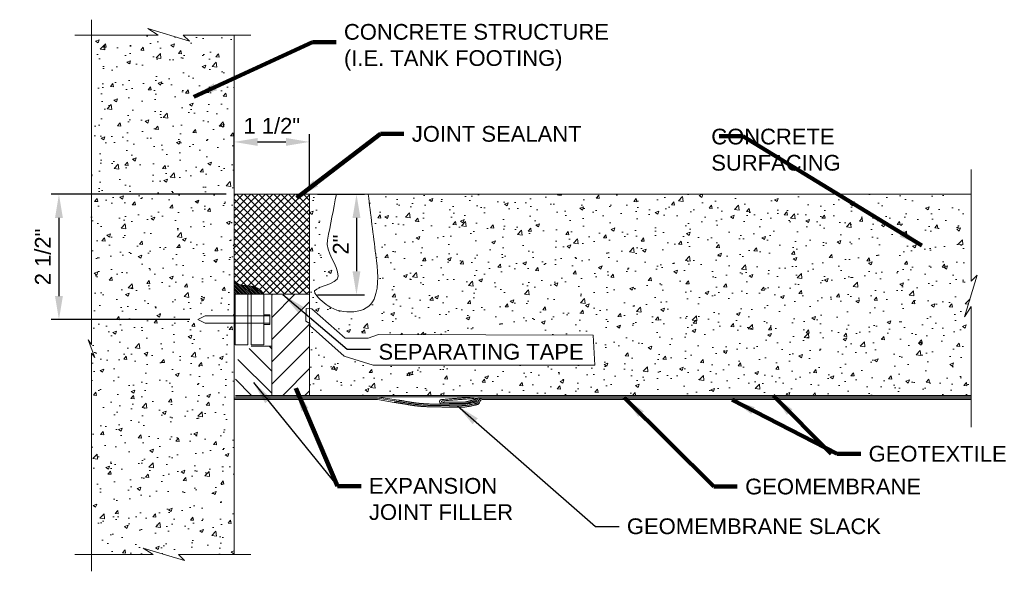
# Model space of a CAD drawing. Header units: inches. Extents: x -1135 to -511, y 39 to 358.
# Tile 26 of 26: x -604 to -511, y 216 to 268. Entities that reach past the tile are written whole.
import ezdxf

# ---------------------------------------------------------------- set-up
doc = ezdxf.new("R2010")
doc.units = ezdxf.units.IN
doc.header["$MEASUREMENT"] = 0
doc.layers.get('DefPoints').update_dxf_attribs({"lineweight": 0})
for name, color, linetype, lineweight in [('C-Detl-Grph-Wt 0', 4, 'Continuous', 0), ('G-ANNO-DIMS', 7, 'Continuous', 0), ('G-ANNO-MASK', 16, 'Continuous', 0), ('G-ANNO-NOTE', 4, 'Continuous', 30), ('G-ANNO-PATT', 250, 'Continuous', 0)]:
    doc.layers.add(name, color=color, linetype=linetype, lineweight=lineweight)
doc.layers.add('G-ANNO-NPLT', color=1, linetype='Continuous', lineweight=0, plot=False)
doc.styles.add("AEC_AC_05ArchDims-CC_1_1'", font='arial.ttf', dxfattribs={"height": 1.5})
doc.styles.add("AEC_AC_44Text-LeftTop_1_1'", font='arial.ttf', dxfattribs={"height": 1.5})
doc.styles.add('Style-Arial', font='arial.ttf')
doc.dimstyles.new("AEC_AC_05_Arch-Dims_1_1'", dxfattribs={"dimtxt": 1.5, "dimasz": 2.25, "dimexe": 0.75, "dimexo": 0.75, "dimgap": 0.75, "dimtad": 1, "dimdec": 4, "dimzin": 15, "dimdsep": 46, "dimlunit": 4, "dimtxsty": "AEC_AC_05ArchDims-CC_1_1'", "dimcen": 0.09, "dimclrd": 256, "dimclre": 256, "dimazin": 2, "dimtfac": 0.7, "dimtdec": 4, "dimtix": 1, "dimtmove": 1, "dimatfit": 3, "dimfxl": 1, "dimfrac": 1, "dimtolj": 1, "dimtzin": 15, "dimlwd": 30, "dimlwe": 30, "dimarcsym": 0})
doc.dimstyles.new("AEC_AC_44_Notes_1_1'", dxfattribs={"dimtxt": 1.5, "dimasz": 2.25, "dimexe": 0.75, "dimexo": 0.75, "dimgap": 0.75, "dimtad": 1, "dimjust": 1, "dimdec": 3, "dimzin": 15, "dimdsep": 46, "dimlunit": 5, "dimtxsty": "AEC_AC_44Text-LeftTop_1_1'", "dimblk": 'NONE', "dimcen": 0.09, "dimclrd": 256, "dimclre": 256, "dimazin": 2, "dimtfac": 0.7, "dimtdec": 3, "dimtmove": 1, "dimatfit": 1, "dimfxl": 1, "dimfrac": 1, "dimtolj": 1, "dimtzin": 15, "dimlwd": 30, "dimlwe": 30, "dimarcsym": 0})

# ---------------------------------------------------------------- blocks, each defined once
blk = doc.blocks.new('_None')
blk = doc.blocks.new('*D62')
at = {"layer": 'DefPoints', "color": 0, "transparency": 16777216}
for p in [(-576.811, 251.554, 0), (-576.811, 241.961, 0), (-572.334, 241.961, 0)]:
    blk.add_point(p, dxfattribs=at)
at = {"layer": 'G-ANNO-DIMS', "lineweight": 30, "transparency": 16777216}
for p, q in [((-576.061, 251.554, 0), (-571.584, 251.554, 0)), ((-572.334, 249.304, 0), (-572.334, 244.211, 0)), ((-576.061, 241.961, 0), (-571.584, 241.961, 0))]:
    blk.add_line(p, q, dxfattribs=at)
at = {"layer": 'G-ANNO-DIMS', "transparency": 16777216}
for points in [[(-572.709, 249.304, 0), (-571.959, 249.304, 0), (-572.334, 251.554, 0)], [(-572.709, 244.211, 0), (-571.959, 244.211, 0), (-572.334, 241.961, 0)]]:
    blk.add_solid(points, dxfattribs=at)
at = {"layer": 'G-ANNO-DIMS', "color": 0, "lineweight": 25, "transparency": 16777216, "insert": (-573.837, 246.757, 0), "char_height": 1.5, "attachment_point": 5, "rotation": 90, "style": "AEC_AC_05ArchDims-CC_1_1'"}
blk.add_mtext('\\A1;2"', dxfattribs=at)
blk = doc.blocks.new('*D63')
at = {"layer": 'DefPoints', "color": 0, "transparency": 16777216}
for p in [(-576.811, 256.547, 0), (-584.006, 251.554, 0), (-576.811, 251.554, 0)]:
    blk.add_point(p, dxfattribs=at)
at = {"layer": 'G-ANNO-DIMS', "lineweight": 30, "transparency": 16777216}
for p, q in [((-584.006, 252.304, 0), (-584.006, 257.297, 0)), ((-576.811, 252.304, 0), (-576.811, 257.297, 0)), ((-581.756, 256.547, 0), (-579.061, 256.547, 0))]:
    blk.add_line(p, q, dxfattribs=at)
at = {"layer": 'G-ANNO-DIMS', "transparency": 16777216}
for points in [[(-581.756, 256.922, 0), (-581.756, 256.172, 0), (-584.006, 256.547, 0)], [(-579.061, 256.922, 0), (-579.061, 256.172, 0), (-576.811, 256.547, 0)]]:
    blk.add_solid(points, dxfattribs=at)
at = {"layer": 'G-ANNO-DIMS', "color": 0, "lineweight": 25, "transparency": 16777216, "insert": (-580.409, 258.073, 0), "char_height": 1.5, "attachment_point": 5, "style": "AEC_AC_05ArchDims-CC_1_1'"}
blk.add_mtext('\\A1;1 {\\H1x;1/2}"', dxfattribs=at)
blk = doc.blocks.new('*D64')
at = {"layer": 'DefPoints', "color": 0, "transparency": 16777216}
for p in [(-584.006, 251.554, 0), (-600.696, 239.594, 0), (-587.458, 239.594, 0)]:
    blk.add_point(p, dxfattribs=at)
at = {"layer": 'G-ANNO-DIMS', "lineweight": 30, "transparency": 16777216}
for p, q in [((-584.756, 251.554, 0), (-601.446, 251.554, 0)), ((-600.696, 249.304, 0), (-600.696, 241.844, 0)), ((-588.208, 239.594, 0), (-601.446, 239.594, 0))]:
    blk.add_line(p, q, dxfattribs=at)
at = {"layer": 'G-ANNO-DIMS', "transparency": 16777216}
for points in [[(-601.071, 249.304, 0), (-600.321, 249.304, 0), (-600.696, 251.554, 0)], [(-601.071, 241.844, 0), (-600.321, 241.844, 0), (-600.696, 239.594, 0)]]:
    blk.add_solid(points, dxfattribs=at)
at = {"layer": 'G-ANNO-DIMS', "color": 0, "lineweight": 25, "transparency": 16777216, "insert": (-602.222, 245.574, 0), "char_height": 1.5, "attachment_point": 5, "rotation": 90, "style": "AEC_AC_05ArchDims-CC_1_1'"}
blk.add_mtext('\\A1;2 {\\H1x;1/2}"', dxfattribs=at)

msp = doc.modelspace()

# ---------------------------------------------------------------- hatches: boundary and pattern name
at = {"layer": 'G-ANNO-PATT'}
h = msp.add_hatch(dxfattribs=at)
h.set_pattern_fill('AR-CONC', color=256, style=0, pattern_type=2)
h.set_pattern_definition([(50, (-589.4346, 246.4826), (3.5863, -0.31376), [0.375, -4.125]), (355, (-589.4346, 246.4826), (-0.69376, 3.76096), [0.3, -3.3]), (100.451, (-589.1358, 246.4564), (2.89254, 3.4472), [0.3187, -3.5057]), (46.184, (-589.4346, 247.4826), (5.3362, -0.8276), [0.5625, -6.1875]), (96.636, (-588.99, 247.4136), (4.6733, 4.8706), [0.47805, -5.2586]), (351.184, (-589.4346, 247.4826), (4.6733, 4.8706), [0.45, -4.95]), (21, (-588.9346, 247.2326), (2.98453, -2.0131), [0.375, -4.125]), (326, (-588.9346, 247.2326), (1.21658, 3.62575), [0.3, -3.3]), (71.451, (-588.686, 247.0648), (4.2011, 1.61266), [0.3187, -3.5057]), (37.5, (-589.4346, 246.4826), (0.0608, 1.66447), [0, -3.26, 0, -3.35, 0, -3.3125]), (7.5, (-589.4346, 246.4826), (1.31535, 1.97206), [0, -1.91, 0, -3.185, 0, -1.2625]), (327.5, (-590.5496, 246.4826), (2.66911, -0.112774), [0, -1.25, 0, -3.9, 0, -5.175]), (317.5, (-591.0496, 246.4826), (2.91593, 0.50052), [0, -1.625, 0, -2.59, 0, -3.675])])
h.paths.add_polyline_path([(-584.0063, 266.7441), (-588.84595, 266.7441), (-588.26062, 266.17463), (-592.231, 267.36908), (-591.24911, 266.7441), (-597.59729, 266.7441), (-597.59729, 236.82638), (-597.28162, 235.97719), (-597.59729, 236.38327), (-597.59729, 217.17696), (-591.7012, 217.17696), (-592.68308, 217.80194), (-588.7127, 216.60749), (-589.29803, 217.17696), (-584.0063, 217.17696), (-584.0063, 239.24804), (-586.7632, 239.24804), (-587.45798, 239.59384), (-586.7632, 239.94282), (-584.0063, 239.94282), (-584.0063, 241.96053)])
h = msp.add_hatch(dxfattribs=at)
h.set_pattern_fill('ANSI37', color=256, style=0, pattern_type=2)
h.set_pattern_definition([(135, (-580.6134, 246.99624), (-0.353553, -0.353553), []), (225, (-580.6134, 246.99624), (0.353553, -0.353553), [])])
edge = h.paths.add_edge_path()
edge.add_line((-584.0063, 243.28229), (-583.6807, 243.0323))
edge.add_spline(control_points=[(-583.6807, 243.0323), (-583.62757, 242.99151), (-583.56657, 242.96274), (-583.50428, 242.93607), (-583.4503, 242.91296), (-583.39559, 242.89481), (-583.33855, 242.88261), (-583.27291, 242.86857), (-583.20737, 242.85528), (-583.14075, 242.85054)], knot_values=[0, 0, 0, 0, 0.34919845, 0.34919845, 0.34919845, 0.65179148, 0.65179148, 0.65179148, 1, 1, 1, 1], degree=3, periodic=0)
edge.add_line((-583.14075, 242.85054), (-582.58279, 242.81078))
edge.add_arc((-582.58469, 241.16142), 1.64936, 30.8932806, 89.9339472, ccw=False)
edge.add_line((-581.16933, 242.00827), (-576.81107, 242.00653))
edge.add_line((-576.81107, 242.00653), (-576.81107, 251.55417))
edge.add_line((-576.81107, 251.55417), (-584.0063, 251.55417))
edge.add_line((-584.0063, 251.55417), (-584.0063, 243.28229))
h = msp.add_hatch(dxfattribs=at)
h.set_pattern_fill('AR-CONC', color=256, style=0, pattern_type=2)
h.set_pattern_definition([(50, (-550.9967, 240.1975), (3.5863, -0.31376), [0.375, -4.125]), (355, (-550.9967, 240.1975), (-0.69376, 3.76096), [0.3, -3.3]), (100.451, (-550.6978, 240.1714), (2.89254, 3.4472), [0.3187, -3.5057]), (46.184, (-550.9967, 241.1975), (5.3362, -0.8276), [0.5625, -6.1875]), (96.636, (-550.552, 241.1286), (4.6733, 4.8706), [0.47805, -5.2586]), (351.184, (-550.9967, 241.1975), (4.6733, 4.8706), [0.45, -4.95]), (21, (-550.4967, 240.9475), (2.98453, -2.0131), [0.375, -4.125]), (326, (-550.4967, 240.9475), (1.21658, 3.62575), [0.3, -3.3]), (71.451, (-550.248, 240.7798), (4.2011, 1.61266), [0.3187, -3.5057]), (37.5, (-550.9967, 240.1975), (0.0608, 1.66447), [0, -3.26, 0, -3.35, 0, -3.3125]), (7.5, (-550.9967, 240.1975), (1.31535, 1.97206), [0, -1.91, 0, -3.185, 0, -1.2625]), (327.5, (-552.1117, 240.1975), (2.66911, -0.112774), [0, -1.25, 0, -3.9, 0, -5.175]), (317.5, (-552.6117, 240.1975), (2.91593, 0.50052), [0, -1.625, 0, -2.59, 0, -3.675])])
edge = h.paths.add_edge_path()
edge.add_line((-576.81107, 240.63661), (-576.59114, 240.63242))
edge.add_line((-576.59114, 240.63242), (-573.39758, 237.80926))
edge.add_line((-573.39758, 237.80926), (-571.22764, 237.80926))
edge.add_line((-571.22764, 237.80926), (-570.22436, 238.17803))
edge.add_line((-570.22436, 238.17803), (-549.78575, 238.11372))
edge.add_line((-549.78575, 238.11372), (-549.59842, 235.23446))
edge.add_line((-549.59842, 235.23446), (-570.74503, 235.24102))
edge.add_line((-570.74503, 235.24102), (-573.50585, 236.09535))
edge.add_line((-573.50585, 236.09535), (-576.75781, 239.00972))
edge.add_line((-576.75781, 239.00972), (-576.78865, 239.20854))
edge.add_line((-576.78865, 239.20854), (-576.81107, 239.22283))
edge.add_line((-576.81107, 239.22283), (-576.81107, 232.36689))
edge.add_line((-576.81107, 232.36689), (-513.73859, 232.36689))
edge.add_line((-513.73859, 232.36689), (-513.73859, 240.84926))
edge.add_line((-513.73859, 240.84926), (-514.36358, 239.86738))
edge.add_line((-514.36358, 239.86738), (-513.16913, 243.83776))
edge.add_line((-513.16913, 243.83776), (-513.73859, 243.25243))
edge.add_line((-513.73859, 243.25243), (-513.73859, 251.55417))
edge.add_line((-513.73859, 251.55417), (-571.21807, 251.55417))
edge.add_line((-571.21807, 251.55417), (-570.493, 245.75455))
edge.add_spline(control_points=[(-570.493, 245.75455), (-570.31916, 244.36406), (-570.10554, 242.94451), (-570.66162, 241.554), (-571.24803, 240.08765), (-573.73869, 240.01082), (-575.04576, 240.89609), (-575.5662, 241.24858), (-576.06764, 241.76291), (-576.31042, 242.12757), (-576.69087, 242.69904), (-574.04408, 242.92359), (-574.06776, 243.74706), (-574.09851, 244.81628), (-575.32337, 246.01291), (-575.09635, 247.18847)], knot_values=[0, 0, 0, 0, 0.25082413, 0.25082413, 0.25082413, 0.51532949, 0.51532949, 0.51532949, 0.62064844, 0.62064844, 0.62064844, 0.78569579, 0.78569579, 0.78569579, 1, 1, 1, 1], degree=3, periodic=0)
edge.add_line((-575.09635, 247.18847), (-574.25324, 251.55417))
edge.add_line((-574.25324, 251.55417), (-576.81107, 251.55417))
edge.add_line((-576.81107, 251.55417), (-576.81107, 240.63661))
h = msp.add_hatch(dxfattribs=at)
h.set_pattern_fill('ANSI31', color=256, style=0, pattern_type=2)
h.set_pattern_definition([(135, (-582.67956, 242.33293), (-0.088388, -0.088388), [])])
edge = h.paths.add_edge_path()
edge.add_arc((-582.58469, 241.16142), 1.64936, 30.8932806, 89.9339472)
edge.add_line((-582.58279, 242.81078), (-583.14075, 242.85054))
edge.add_spline(control_points=[(-583.14075, 242.85054), (-583.20737, 242.85528), (-583.27291, 242.86857), (-583.33855, 242.88261), (-583.39559, 242.89481), (-583.4503, 242.91296), (-583.50428, 242.93607), (-583.56657, 242.96274), (-583.62757, 242.99151), (-583.6807, 243.0323)], knot_values=[0, 0, 0, 0, 0.34820852, 0.34820852, 0.34820852, 0.65080155, 0.65080155, 0.65080155, 1, 1, 1, 1], degree=3, periodic=0)
edge.add_line((-583.6807, 243.0323), (-584.0063, 243.28229))
edge.add_line((-584.0063, 243.28229), (-584.0063, 242.00653))
edge.add_line((-584.0063, 242.00653), (-581.16933, 242.00827))
h = msp.add_hatch(dxfattribs=at)
h.set_pattern_fill('ANSI31', color=256, style=0, pattern_type=2)
h.set_pattern_definition([(45, (-577.4263, 236.4257), (-1.06066, 1.06066), [])])
h.paths.add_polyline_path([(-576.81107, 232.36689), (-576.81107, 242.00653), (-580.40868, 242.00653), (-580.40868, 232.36689)])
h = msp.add_hatch(dxfattribs=at)
h.set_pattern_fill('ANSI31', color=256, style=0, pattern_type=2)
h.set_pattern_definition([(135, (-582.1477, 234.3001), (-1.06066, -1.06066), [])])
h.paths.add_polyline_path([(-583.86988, 232.36689), (-580.40868, 232.36689), (-580.40868, 237.05584), (-582.35977, 237.05584), (-583.86988, 235.55049)])

# ---------------------------------------------------------------- linework, layer by layer
at = {"layer": 'C-Detl-Grph-Wt 0', "ltscale": 0.022277}
for p, q in [((-584.0063, 266.7441, 0), (-584.0063, 241.96053, 0)), ((-513.73859, 251.55417, 0), (-584.0063, 251.55417, 0)), ((-576.81107, 251.55417, 0), (-576.81107, 232.36689, 0)), ((-584.0063, 241.96053, 0), (-584.0063, 217.17696, 0)), ((-583.90002, 242.00653, 0), (-583.90002, 237.18433, 0)), ((-582.70081, 242.00653, 0), (-583.90002, 242.00653, 0)), ((-582.70081, 242.00653, 0), (-582.70081, 237.18433, 0)), ((-582.3677, 242.00653, 0), (-582.3677, 237.18433, 0)), ((-581.1685, 242.00653, 0), (-581.1685, 237.18433, 0)), ((-576.81107, 242.00653, 0), (-581.1685, 242.00653, 0)), ((-580.40868, 242.00653, 0), (-580.40868, 232.36689, 0)), ((-586.7632, 239.94282, 0), (-587.45798, 239.59384, 0)), ((-587.45798, 239.59384, 0), (-586.7632, 239.24804, 0)), ((-581.1685, 239.94282, 0), (-586.7632, 239.94282, 0)), ((-581.16215, 240.0491, 0), (-580.6022, 240.0491, 0)), ((-581.16215, 239.94282, 0), (-580.6022, 239.94282, 0)), ((-580.6022, 240.0491, 0), (-580.6022, 239.14018, 0)), ((-581.1685, 239.24804, 0), (-586.7632, 239.24804, 0)), ((-581.16215, 239.24804, 0), (-580.6022, 239.24804, 0)), ((-581.16215, 239.14018, 0), (-580.6022, 239.14018, 0)), ((-582.70081, 237.18433, 0), (-583.90002, 237.18433, 0)), ((-581.1685, 237.18433, 0), (-582.3677, 237.18433, 0)), ((-580.40868, 237.05584, 0), (-582.35977, 237.05584, 0)), ((-584.0063, 232.1004, 0), (-570.34404, 232.1004, 0)), ((-584.0063, 231.96398, 0), (-570.33602, 231.96398, 0)), ((-583.86988, 232.23364, 0), (-513.73859, 232.23364, 0)), ((-583.86956, 232.36689, 0), (-513.73859, 232.36689, 0)), ((-560.77985, 232.1004, 0), (-513.73859, 232.1004, 0)), ((-560.25269, 231.96398, 0), (-513.73859, 231.96398, 0))]:
    msp.add_line(p, q, dxfattribs=at)
at = {"layer": 'C-Detl-Grph-Wt 0'}
msp.add_line((-584.0063, 242.00653, 0), (-581.16848, 242.00653, 0), dxfattribs=at)
at = {"layer": 'C-Detl-Grph-Wt 0', "ltscale": 0.022277, "const_width": 0.00406, "elevation": 0, "flags": 128}
for points in [[(-582.61516, 242.00653), (-582.61516, 237.14626), (-584.0063, 235.7567)], [(-582.48032, 242.00653), (-582.48032, 237.09074), (-583.86988, 235.70594)], [(-582.35977, 237.05584), (-583.86988, 235.55049)], [(-583.86988, 235.70594), (-583.86988, 232.23364)]]:
    msp.add_lwpolyline(points, dxfattribs=at)
at = {"layer": 'C-Detl-Grph-Wt 0', "ltscale": 0.022277, "extrusion": (2.36258e-06, -5.31866e-05, 1), "elevation": -0.01348, "flags": 128}
msp.add_lwpolyline([(-570.43034, 232.23364), (-568.31369, 231.90534), (-568.26824, 231.89817), (-568.22282, 231.89089), (-568.17741, 231.88351), (-568.13201, 231.87605), (-568.08664, 231.8685), (-568.04128, 231.86088), (-567.99593, 231.85319), (-567.95059, 231.84545), (-567.90525, 231.83766), (-567.85993, 231.82983), (-567.81461, 231.82198), (-567.76929, 231.8141), (-567.72398, 231.80621), (-567.67866, 231.79832), (-567.63334, 231.79043), (-567.58802, 231.78255), (-567.54269, 231.7747), (-567.49735, 231.76688), (-567.45201, 231.7591), (-567.40665, 231.75137), (-567.36128, 231.74369), (-567.3159, 231.73609), (-567.2705, 231.72855), (-567.22508, 231.7211), (-567.17964, 231.71374), (-567.13418, 231.70649), (-567.0887, 231.69934), (-567.04319, 231.69231), (-566.99766, 231.68541), (-566.95209, 231.67864), (-566.9065, 231.67202), (-566.86087, 231.66555), (-566.81521, 231.65924), (-566.76951, 231.6531), (-566.72378, 231.64714), (-566.67801, 231.64137), (-566.63223, 231.63578), (-566.58645, 231.63036), (-566.54065, 231.62512), (-566.49483, 231.62005), (-566.44901, 231.61516), (-566.40318, 231.61043), (-566.35734, 231.60586), (-566.31148, 231.60146), (-566.26562, 231.59722), (-566.21975, 231.59313), (-566.17387, 231.5892), (-566.12798, 231.58543), (-566.08208, 231.5818), (-566.03617, 231.57832), (-565.99026, 231.57499), (-565.94434, 231.57179), (-565.89841, 231.56874), (-565.85247, 231.56583), (-565.80653, 231.56305), (-565.76058, 231.5604), (-565.71462, 231.55788), (-565.66866, 231.55549), (-565.62269, 231.55322), (-565.57672, 231.55107), (-565.53074, 231.54905), (-565.48476, 231.54714), (-565.43877, 231.54534), (-565.39278, 231.54366), (-565.34678, 231.54209), (-565.30078, 231.54062), (-565.25478, 231.53926), (-565.20877, 231.538), (-565.16276, 231.53684), (-565.11675, 231.53577), (-565.07074, 231.5348), (-565.02472, 231.53392), (-564.9787, 231.53312), (-564.93268, 231.53236), (-564.88667, 231.53163), (-564.84065, 231.53092), (-564.79463, 231.53023), (-564.74861, 231.52957), (-564.70259, 231.52893), (-564.65657, 231.52831), (-564.61056, 231.52772), (-564.56454, 231.52714), (-564.51852, 231.52658), (-564.4725, 231.52604), (-564.42648, 231.52552), (-564.38046, 231.52501), (-564.33445, 231.52453), (-564.28843, 231.52405), (-564.24241, 231.52359), (-564.19639, 231.52315), (-564.15037, 231.52272), (-564.10435, 231.5223), (-564.05833, 231.52189), (-564.01232, 231.52149), (-563.9663, 231.52111), (-563.92028, 231.52073), (-563.87426, 231.52036), (-563.82824, 231.52), (-563.78222, 231.51964), (-563.7362, 231.51929), (-563.69018, 231.51895), (-563.64416, 231.51862), (-563.59814, 231.51829), (-563.55212, 231.51797), (-563.5061, 231.51766), (-563.46008, 231.51737), (-563.41406, 231.51708), (-563.36804, 231.51681), (-563.32202, 231.51656), (-563.276, 231.51632), (-563.22997, 231.5161), (-563.18395, 231.5159), (-563.13793, 231.51572), (-563.09191, 231.51556), (-563.04589, 231.51542), (-562.99986, 231.5153), (-562.95384, 231.51521), (-562.90782, 231.51514), (-562.8618, 231.5151), (-562.81577, 231.51508), (-562.76975, 231.5151), (-562.72373, 231.51514), (-562.67771, 231.51522), (-562.63169, 231.51533), (-562.58566, 231.51547), (-562.53964, 231.51564), (-562.49362, 231.51585), (-562.4476, 231.5161), (-562.40158, 231.51639), (-562.35555, 231.51671), (-562.30953, 231.51707), (-562.26351, 231.51748), (-562.21749, 231.51793), (-562.17147, 231.51842), (-562.12545, 231.51895), (-562.07944, 231.51965), (-562.03352, 231.52204), (-561.98771, 231.5263), (-561.942, 231.53204), (-561.89638, 231.5389), (-561.85083, 231.54648), (-561.80533, 231.55432), (-561.75987, 231.56222), (-561.71446, 231.5702), (-561.6691, 231.57829), (-561.62378, 231.58651), (-561.57852, 231.59489), (-561.53331, 231.60344), (-561.48815, 231.61219), (-561.44305, 231.62117), (-561.39801, 231.63039), (-561.35303, 231.63988), (-561.3081, 231.64966), (-561.26325, 231.65976), (-561.21845, 231.67019), (-561.17372, 231.68099), (-561.12906, 231.69211), (-561.08441, 231.70329), (-561.03978, 231.71451), (-560.99516, 231.7258), (-560.95057, 231.73716), (-560.90601, 231.74863)], dxfattribs=at)
at = {"layer": 'C-Detl-Grph-Wt 0', "ltscale": 0.022277, "extrusion": (2.41783e-06, -5.27278e-05, 1), "elevation": -0.0134, "flags": 128}
for points in [[(-570.34404, 232.1004), (-568.71718, 231.83243), (-568.67131, 231.82493), (-568.62543, 231.81753), (-568.57955, 231.81027), (-568.53365, 231.80319), (-568.48774, 231.79632), (-568.44183, 231.78953), (-568.39595, 231.7826), (-568.3501, 231.77553), (-568.30427, 231.76835), (-568.25846, 231.76105), (-568.21267, 231.75365), (-568.1669, 231.74615), (-568.12115, 231.73857), (-568.07541, 231.73091), (-568.02968, 231.72318), (-567.98397, 231.7154), (-567.93826, 231.70756), (-567.89256, 231.69968), (-567.84687, 231.69177), (-567.80118, 231.68383), (-567.75549, 231.67588), (-567.7098, 231.66792), (-567.66411, 231.65996), (-567.61842, 231.65202), (-567.57272, 231.6441), (-567.52701, 231.6362), (-567.4813, 231.62835), (-567.43557, 231.62054), (-567.38983, 231.61278), (-567.34408, 231.60509), (-567.29831, 231.59748), (-567.25252, 231.58994), (-567.20672, 231.5825), (-567.16089, 231.57516), (-567.11504, 231.56793), (-567.06916, 231.56081), (-567.02326, 231.55383), (-566.97733, 231.54697), (-566.93136, 231.54027), (-566.88537, 231.53371), (-566.83934, 231.52732), (-566.79327, 231.5211), (-566.74717, 231.51506), (-566.70103, 231.5092), (-566.65488, 231.50353), (-566.60872, 231.49804), (-566.56255, 231.49273), (-566.51636, 231.48759), (-566.47016, 231.48262), (-566.42396, 231.47783), (-566.37774, 231.4732), (-566.33151, 231.46873), (-566.28527, 231.46443), (-566.23903, 231.46029), (-566.19277, 231.4563), (-566.1465, 231.45247), (-566.10023, 231.4488), (-566.05395, 231.44527), (-566.00766, 231.44188), (-565.96136, 231.43864), (-565.91505, 231.43555), (-565.86874, 231.43259), (-565.82242, 231.42977), (-565.77609, 231.42708), (-565.72976, 231.42453), (-565.68342, 231.4221), (-565.63708, 231.4198), (-565.59073, 231.41762), (-565.54437, 231.41556), (-565.49801, 231.41362), (-565.45164, 231.4118), (-565.40528, 231.41009), (-565.3589, 231.40849), (-565.31252, 231.407), (-565.26614, 231.40562), (-565.21976, 231.40434), (-565.17337, 231.40316), (-565.12698, 231.40207), (-565.08059, 231.40108), (-565.0342, 231.40019), (-564.9878, 231.39938), (-564.94141, 231.39861), (-564.89501, 231.39787), (-564.84861, 231.39715), (-564.80222, 231.39646), (-564.75582, 231.39579), (-564.70943, 231.39514), (-564.66303, 231.39452), (-564.61663, 231.39392), (-564.57024, 231.39333), (-564.52384, 231.39277), (-564.47744, 231.39223), (-564.43105, 231.3917), (-564.38465, 231.39119), (-564.33826, 231.3907), (-564.29186, 231.39022), (-564.24546, 231.38976), (-564.19907, 231.38931), (-564.15267, 231.38887), (-564.10627, 231.38845), (-564.05988, 231.38804), (-564.01348, 231.38764), (-563.96708, 231.38725), (-563.92068, 231.38687), (-563.87429, 231.3865), (-563.82789, 231.38613), (-563.78149, 231.38577), (-563.7351, 231.38542), (-563.6887, 231.38508), (-563.6423, 231.38474), (-563.5959, 231.38441), (-563.5495, 231.38409), (-563.50311, 231.38378), (-563.45671, 231.38348), (-563.41031, 231.3832), (-563.36391, 231.38293), (-563.31751, 231.38267), (-563.27111, 231.38243), (-563.22471, 231.38221), (-563.17831, 231.38201), (-563.13191, 231.38183), (-563.08551, 231.38167), (-563.03911, 231.38153), (-562.99271, 231.38141), (-562.94631, 231.38132), (-562.89991, 231.38125), (-562.85351, 231.38121), (-562.80711, 231.3812), (-562.76071, 231.38122), (-562.71431, 231.38127), (-562.66791, 231.38135), (-562.62151, 231.38146), (-562.57511, 231.38161), (-562.52871, 231.38179), (-562.48231, 231.38201), (-562.43591, 231.38226), (-562.38951, 231.38255), (-562.34311, 231.38289), (-562.29671, 231.38326), (-562.25031, 231.38367), (-562.20391, 231.38413), (-562.15751, 231.38463), (-562.11111, 231.38518), (-562.06473, 231.38602), (-562.01844, 231.38864), (-561.97226, 231.39303), (-561.92618, 231.39884), (-561.88018, 231.40574), (-561.83426, 231.4134), (-561.7884, 231.42136), (-561.74258, 231.42939), (-561.69681, 231.4375), (-561.65108, 231.44572), (-561.60541, 231.45406), (-561.55978, 231.46254), (-561.5142, 231.47119), (-561.46868, 231.48003), (-561.42321, 231.48906), (-561.37779, 231.49833), (-561.33242, 231.50783), (-561.28711, 231.5176), (-561.24186, 231.52766), (-561.19666, 231.53802), (-561.15152, 231.5487), (-561.10643, 231.55971), (-561.06137, 231.57078), (-561.01632, 231.58189), (-560.97128, 231.59305), (-560.92626, 231.60427), (-560.88127, 231.61558), (-560.8363, 231.62699)], [(-570.33602, 231.96398), (-568.73877, 231.70089), (-568.69268, 231.69336), (-568.64647, 231.6859), (-568.60013, 231.67857), (-568.55367, 231.6714), (-568.50735, 231.66447), (-568.46155, 231.65769), (-568.41606, 231.65082), (-568.37057, 231.64381), (-568.32508, 231.63668), (-568.27958, 231.62943), (-568.23408, 231.62208), (-568.18857, 231.61463), (-568.14305, 231.60708), (-568.09752, 231.59946), (-568.05198, 231.59176), (-568.00642, 231.584), (-567.96085, 231.57619), (-567.91526, 231.56832), (-567.86965, 231.56043), (-567.82401, 231.5525), (-567.77835, 231.54455), (-567.73267, 231.5366), (-567.68696, 231.52864), (-567.64122, 231.52068), (-567.59545, 231.51275), (-567.54964, 231.50484), (-567.50381, 231.49696), (-567.45793, 231.48912), (-567.41202, 231.48134), (-567.36607, 231.47362), (-567.32007, 231.46597), (-567.27403, 231.45839), (-567.22795, 231.4509), (-567.18182, 231.44351), (-567.13564, 231.43623), (-567.08941, 231.42906), (-567.04312, 231.42201), (-566.99679, 231.4151), (-566.95039, 231.40833), (-566.90394, 231.40171), (-566.85743, 231.39525), (-566.81085, 231.38896), (-566.76422, 231.38285), (-566.71755, 231.37693), (-566.67088, 231.37119), (-566.62421, 231.36564), (-566.57754, 231.36027), (-566.53085, 231.35508), (-566.48417, 231.35006), (-566.43748, 231.34521), (-566.39079, 231.34054), (-566.34409, 231.33603), (-566.29739, 231.33168), (-566.25069, 231.3275), (-566.20399, 231.32348), (-566.15729, 231.31961), (-566.11058, 231.3159), (-566.06387, 231.31234), (-566.01717, 231.30892), (-565.97046, 231.30566), (-565.92375, 231.30253), (-565.87704, 231.29955), (-565.83033, 231.2967), (-565.78362, 231.29399), (-565.73692, 231.29142), (-565.69021, 231.28897), (-565.64351, 231.28665), (-565.59681, 231.28446), (-565.55011, 231.28239), (-565.50341, 231.28043), (-565.45672, 231.2786), (-565.41003, 231.27688), (-565.36334, 231.27527), (-565.31665, 231.27377), (-565.26997, 231.27237), (-565.2233, 231.27108), (-565.17663, 231.2699), (-565.12996, 231.26881), (-565.0833, 231.26781), (-565.03665, 231.26691), (-564.99007, 231.2661), (-564.94358, 231.26533), (-564.89711, 231.26459), (-564.85064, 231.26387), (-564.80417, 231.26317), (-564.75771, 231.2625), (-564.71125, 231.26186), (-564.66479, 231.26123), (-564.61834, 231.26063), (-564.57188, 231.26004), (-564.52543, 231.25948), (-564.47898, 231.25893), (-564.43254, 231.25841), (-564.38609, 231.2579), (-564.33965, 231.2574), (-564.29321, 231.25693), (-564.24677, 231.25646), (-564.20033, 231.25601), (-564.1539, 231.25558), (-564.10747, 231.25516), (-564.06104, 231.25474), (-564.01461, 231.25434), (-563.96819, 231.25395), (-563.92177, 231.25357), (-563.87535, 231.2532), (-563.82893, 231.25284), (-563.78251, 231.25248), (-563.7361, 231.25213), (-563.68968, 231.25178), (-563.64326, 231.25144), (-563.59684, 231.25111), (-563.55041, 231.25079), (-563.50398, 231.25048), (-563.45754, 231.25018), (-563.41111, 231.2499), (-563.36466, 231.24963), (-563.31822, 231.24937), (-563.27177, 231.24913), (-563.22532, 231.24891), (-563.17886, 231.24871), (-563.1324, 231.24853), (-563.08594, 231.24837), (-563.03948, 231.24823), (-562.99301, 231.24811), (-562.94654, 231.24802), (-562.90006, 231.24795), (-562.85358, 231.24791), (-562.8071, 231.2479), (-562.76061, 231.24792), (-562.71412, 231.24797), (-562.66763, 231.24805), (-562.62114, 231.24816), (-562.57464, 231.24831), (-562.52814, 231.24849), (-562.48163, 231.24871), (-562.43512, 231.24896), (-562.38861, 231.24926), (-562.3421, 231.24959), (-562.29558, 231.24996), (-562.24906, 231.25038), (-562.20254, 231.25084), (-562.15601, 231.25134), (-562.10913, 231.25189), (-562.05975, 231.25278), (-562.00837, 231.2557), (-561.95762, 231.26052), (-561.90795, 231.26678), (-561.85933, 231.27408), (-561.8119, 231.28199), (-561.76549, 231.29005), (-561.71944, 231.29811), (-561.67339, 231.30628), (-561.62732, 231.31455), (-561.58125, 231.32297), (-561.53517, 231.33154), (-561.48908, 231.34028), (-561.44299, 231.34922), (-561.3969, 231.35839), (-561.3508, 231.36779), (-561.3047, 231.37744), (-561.2586, 231.38739), (-561.21251, 231.39763), (-561.16641, 231.40819), (-561.12036, 231.41909), (-561.07472, 231.43023), (-561.0295, 231.44135), (-560.98434, 231.45249), (-560.93913, 231.46368), (-560.8939, 231.47496), (-560.84863, 231.48634), (-560.78138, 231.50341)]]:
    msp.add_lwpolyline(points, dxfattribs=at)
at = {"layer": 'C-Detl-Grph-Wt 0', "ltscale": 0.022277, "extrusion": (-0.000110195, 0.001171, 0.999999), "elevation": 0.33374, "flags": 128}
msp.add_lwpolyline([(-564.08587, 231.56665), (-564.17488, 231.56891), (-564.2639, 231.57116), (-564.34113, 231.59938), (-564.38378, 231.6896), (-564.40557, 231.77903), (-564.37986, 231.8665), (-564.32052, 231.93912), (-564.23561, 231.95896), (-564.14689, 231.96845), (-564.05816, 231.97761), (-563.96942, 231.98646), (-563.88066, 231.99502), (-563.79191, 232.0033), (-563.70314, 232.01132), (-563.61436, 232.01909), (-563.52558, 232.02663), (-563.4368, 232.03397), (-563.34801, 232.04111), (-563.25922, 232.04806), (-563.17042, 232.05486), (-563.08162, 232.06151), (-562.99282, 232.06803), (-562.90401, 232.07444), (-562.81521, 232.08075), (-562.72641, 232.08698), (-562.63761, 232.09314), (-562.54881, 232.09926), (-562.46001, 232.10535), (-562.37121, 232.11142), (-562.28242, 232.1175), (-562.19363, 232.12359), (-562.10485, 232.12972), (-562.01608, 232.1359), (-561.92731, 232.14215), (-561.83855, 232.14848), (-561.74979, 232.15492), (-561.66105, 232.16147), (-561.57231, 232.16815), (-561.48359, 232.17499), (-561.39487, 232.18199), (-561.30617, 232.18918), (-561.21748, 232.19656), (-561.1288, 232.20416), (-560.79771, 232.23341)], dxfattribs=at)
at = {"layer": 'C-Detl-Grph-Wt 0', "ltscale": 0.022277, "extrusion": (-0.000110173, 0.001172, 0.999999), "elevation": 0.33397, "flags": 128}
msp.add_lwpolyline([(-564.08248, 231.70046), (-564.16856, 231.70265), (-564.24582, 231.72364), (-564.2452, 231.80946), (-564.16427, 231.83071), (-564.07846, 231.83984), (-563.99265, 231.84867), (-563.90683, 231.8572), (-563.821, 231.86545), (-563.73516, 231.87345), (-563.64931, 231.88119), (-563.56346, 231.88871), (-563.4776, 231.896), (-563.39174, 231.9031), (-563.30587, 231.91001), (-563.22, 231.91675), (-563.13413, 231.92333), (-563.04825, 231.92977), (-562.96237, 231.93609), (-562.87649, 231.9423), (-562.79061, 231.94842), (-562.70473, 231.95445), (-562.61885, 231.96043), (-562.53297, 231.96635), (-562.4471, 231.97225), (-562.36122, 231.97812), (-562.27535, 231.98399), (-562.18949, 231.98988), (-562.10363, 231.9958), (-562.01777, 232.00176), (-561.93192, 232.00778), (-561.84608, 232.01387), (-561.76024, 232.02005), (-561.67442, 232.02634), (-561.5886, 232.03275), (-561.50279, 232.0393), (-561.41699, 232.04599), (-561.3312, 232.05286), (-561.24542, 232.0599), (-561.15966, 232.06715), (-560.77984, 232.10017)], dxfattribs=at)
at = {"layer": 'C-Detl-Grph-Wt 0', "ltscale": 0.022277, "extrusion": (7.92009e-05, -0.000449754, 1), "elevation": -0.14851, "flags": 128}
msp.add_lwpolyline([(-560.906, 231.74859), (-560.89112, 231.76063), (-560.87623, 231.77267), (-560.86362, 231.78636), (-560.86152, 231.80654), (-560.86261, 231.82591), (-560.86833, 231.8441), (-560.88613, 231.8588), (-560.90493, 231.86545), (-560.92375, 231.86618), (-560.94251, 231.86346), (-560.96119, 231.85973), (-560.97989, 231.85587), (-560.99858, 231.85183), (-561.01726, 231.84756), (-561.03593, 231.84301), (-561.05457, 231.83813), (-561.07318, 231.83306), (-561.09176, 231.82795), (-561.11032, 231.8228), (-561.12884, 231.81761), (-561.14733, 231.81239), (-561.16581, 231.80713), (-561.18426, 231.80183), (-561.20268, 231.79651), (-561.22109, 231.79117), (-561.23948, 231.7858), (-561.25785, 231.78042), (-561.27621, 231.77501), (-561.29456, 231.7696), (-561.31289, 231.76417), (-561.33122, 231.75873), (-561.34953, 231.75329), (-561.36784, 231.74784), (-561.38615, 231.7424), (-561.40445, 231.73696), (-561.42275, 231.73152), (-561.44106, 231.72609), (-561.45936, 231.72068), (-561.47767, 231.71527), (-561.49599, 231.70989), (-561.51431, 231.70452), (-561.53264, 231.69918), (-561.55098, 231.69386), (-561.56934, 231.68857), (-561.58771, 231.68332), (-561.60609, 231.67809), (-561.6245, 231.6729), (-561.64292, 231.66776), (-561.66136, 231.66265), (-561.67982, 231.65759), (-561.69831, 231.65258), (-561.71683, 231.64761), (-561.73537, 231.6427), (-561.75395, 231.63785), (-561.77255, 231.63306), (-561.79119, 231.62832), (-561.80986, 231.62364), (-561.82857, 231.61907), (-561.84732, 231.61467), (-561.86612, 231.61052), (-561.88495, 231.60668), (-561.90384, 231.60323), (-561.92276, 231.60023), (-561.94174, 231.59776), (-561.96077, 231.59589), (-561.97984, 231.59469), (-561.99897, 231.5942), (-562.01812, 231.59395), (-562.03726, 231.5937), (-562.05641, 231.59345), (-562.07556, 231.5932), (-562.0947, 231.59295), (-562.11385, 231.5927), (-562.13299, 231.59245), (-562.15214, 231.59219), (-562.17129, 231.59194), (-562.19043, 231.59169), (-562.20958, 231.59144), (-562.22872, 231.59119), (-562.24787, 231.59094), (-562.26701, 231.59069), (-562.28616, 231.59044), (-562.30531, 231.59019), (-562.32445, 231.58993), (-562.3436, 231.58968), (-562.36274, 231.58943), (-562.38189, 231.58918), (-562.40104, 231.58893), (-562.42018, 231.58868), (-562.43933, 231.58843), (-562.45847, 231.58818), (-562.47762, 231.58793), (-562.49676, 231.58768), (-562.51591, 231.58742), (-562.53506, 231.58717), (-562.5542, 231.58692), (-562.57335, 231.58667), (-562.59249, 231.58642), (-562.61164, 231.58617), (-562.63079, 231.58592), (-562.64993, 231.58567), (-562.66908, 231.58542), (-562.68822, 231.58516), (-562.70737, 231.58491), (-562.72652, 231.58466), (-562.74566, 231.58441), (-562.76481, 231.58416), (-562.78395, 231.58391), (-562.8031, 231.58366), (-562.82224, 231.58341), (-562.84139, 231.58316), (-562.86054, 231.5829), (-562.87968, 231.58265), (-562.89883, 231.5824), (-562.91797, 231.58215), (-562.93712, 231.5819), (-562.95627, 231.58165), (-562.97541, 231.5814), (-562.99456, 231.58115), (-563.0137, 231.5809), (-563.03285, 231.58065), (-563.052, 231.58039), (-563.07114, 231.58014), (-563.09029, 231.57989), (-563.10943, 231.57964), (-563.12858, 231.57939), (-563.14772, 231.57914), (-563.16687, 231.57889), (-563.18602, 231.57864), (-563.20516, 231.57839), (-563.22431, 231.57813), (-563.24345, 231.57788), (-563.2626, 231.57763), (-563.28175, 231.57738), (-563.30089, 231.57713), (-563.32004, 231.57688), (-563.33918, 231.57663), (-563.35833, 231.57638), (-563.37747, 231.57613), (-563.39662, 231.57587), (-563.41577, 231.57562), (-563.43491, 231.57537), (-563.45406, 231.57512), (-563.4732, 231.57487), (-563.49235, 231.57462), (-563.5115, 231.57437), (-563.53064, 231.57412), (-563.54979, 231.57387), (-563.56893, 231.57362), (-563.58808, 231.57336), (-563.60723, 231.57311), (-563.62637, 231.57286), (-563.64552, 231.57261), (-563.66466, 231.57236), (-563.68381, 231.57211), (-563.70295, 231.57186), (-563.7221, 231.57161), (-563.74125, 231.57136), (-563.76039, 231.5711), (-563.77954, 231.57085), (-563.79868, 231.5706), (-563.81783, 231.57035), (-563.83698, 231.5701), (-563.85612, 231.56985), (-563.87527, 231.5696), (-563.89441, 231.56935), (-563.91356, 231.5691), (-563.9327, 231.56884), (-563.95185, 231.56859), (-563.971, 231.56834), (-563.99014, 231.56809), (-564.00929, 231.56784), (-564.02843, 231.56759), (-564.04758, 231.56734), (-564.06673, 231.56709), (-564.08587, 231.56684)], dxfattribs=at)
at = {"layer": 'C-Detl-Grph-Wt 0', "ltscale": 0.022277, "extrusion": (-1.58882e-07, 1.59423e-06, 1), "elevation": 0.00063, "flags": 128}
for points in [[(-560.8363, 231.62699), (-560.82073, 231.63736), (-560.80517, 231.64774), (-560.7896, 231.65811), (-560.77439, 231.66882), (-560.76158, 231.68202), (-560.75081, 231.69777), (-560.74155, 231.71546), (-560.73454, 231.73364), (-560.72963, 231.75206), (-560.72649, 231.77062), (-560.72479, 231.78922), (-560.72418, 231.80775), (-560.72433, 231.82614), (-560.72472, 231.84439), (-560.7254, 231.86261), (-560.72705, 231.88074), (-560.73034, 231.89871), (-560.73595, 231.91647), (-560.74456, 231.93397), (-560.75685, 231.95114), (-560.77342, 231.96788), (-560.79168, 231.98201), (-560.80999, 231.99266), (-560.82835, 232.00021), (-560.84673, 232.00503), (-560.86512, 232.00751), (-560.88352, 232.00801), (-560.90189, 232.00691), (-560.92024, 232.0046), (-560.93853, 232.00144), (-560.95679, 231.99785), (-560.97504, 231.99416), (-560.9933, 231.99037), (-561.01156, 231.98643), (-561.02981, 231.98234), (-561.04806, 231.97805), (-561.06629, 231.97354), (-561.0845, 231.96878), (-561.10268, 231.96385), (-561.12084, 231.95886), (-561.13897, 231.95384), (-561.15707, 231.94878), (-561.17514, 231.94368), (-561.19319, 231.93855), (-561.21122, 231.93339), (-561.22923, 231.9282), (-561.24721, 231.92299), (-561.26518, 231.91776), (-561.28313, 231.9125), (-561.30107, 231.90723), (-561.319, 231.90194), (-561.33691, 231.89664), (-561.35481, 231.89134), (-561.37271, 231.88602), (-561.3906, 231.8807), (-561.40848, 231.87539), (-561.42636, 231.87007), (-561.44424, 231.86475), (-561.46212, 231.85945), (-561.48, 231.85415), (-561.49788, 231.84886), (-561.51577, 231.84359), (-561.53366, 231.83834), (-561.55156, 231.83311), (-561.56947, 231.8279), (-561.58739, 231.82271), (-561.60533, 231.81755), (-561.62327, 231.81243), (-561.64124, 231.80733), (-561.65922, 231.80227), (-561.67722, 231.79725), (-561.69524, 231.79227), (-561.71328, 231.78734), (-561.73134, 231.78245), (-561.74943, 231.77761), (-561.76755, 231.77282), (-561.7857, 231.76809), (-561.80387, 231.76341), (-561.82208, 231.7588), (-561.84033, 231.75425), (-561.85861, 231.74983), (-561.87694, 231.74562), (-561.89531, 231.74169), (-561.91373, 231.73811), (-561.93219, 231.73495), (-561.95071, 231.73229), (-561.96927, 231.7302), (-561.98789, 231.72875), (-562.00656, 231.72802), (-562.02526, 231.72768), (-562.04396, 231.72735), (-562.06267, 231.72702), (-562.08137, 231.72669), (-562.10007, 231.72637), (-562.11877, 231.72604), (-562.13747, 231.72572), (-562.15617, 231.7254), (-562.17487, 231.72508), (-562.19358, 231.72476), (-562.21228, 231.72445), (-562.23098, 231.72414), (-562.24968, 231.72383), (-562.26838, 231.72352), (-562.28708, 231.72321), (-562.30579, 231.72291), (-562.32449, 231.7226), (-562.34319, 231.7223), (-562.36189, 231.722), (-562.38059, 231.7217), (-562.39929, 231.72141), (-562.418, 231.72112), (-562.4367, 231.72082), (-562.4554, 231.72053), (-562.4741, 231.72024), (-562.4928, 231.71996), (-562.5115, 231.71967), (-562.53021, 231.71939), (-562.54891, 231.71911), (-562.56761, 231.71883), (-562.58631, 231.71855), (-562.60501, 231.71828), (-562.62371, 231.718), (-562.64242, 231.71773), (-562.66112, 231.71746), (-562.67982, 231.71719), (-562.69852, 231.71692), (-562.71722, 231.71665), (-562.73592, 231.71639), (-562.75463, 231.71612), (-562.77333, 231.71586), (-562.79203, 231.7156), (-562.81073, 231.71534), (-562.82943, 231.71509), (-562.84813, 231.71483), (-562.86684, 231.71458), (-562.88554, 231.71433), (-562.90424, 231.71408), (-562.92294, 231.71383), (-562.94164, 231.71358), (-562.96035, 231.71333), (-562.97905, 231.71309), (-562.99775, 231.71284), (-563.01645, 231.7126), (-563.03515, 231.71236), (-563.05386, 231.71212), (-563.07256, 231.71188), (-563.09126, 231.71165), (-563.10996, 231.71141), (-563.12866, 231.71118), (-563.14737, 231.71094), (-563.16607, 231.71071), (-563.18477, 231.71048), (-563.20347, 231.71025), (-563.22217, 231.71002), (-563.24087, 231.7098), (-563.25958, 231.70957), (-563.27828, 231.70935), (-563.29698, 231.70913), (-563.31568, 231.7089), (-563.33439, 231.70868), (-563.35309, 231.70847), (-563.37179, 231.70825), (-563.39049, 231.70803), (-563.40919, 231.70781), (-563.4279, 231.7076), (-563.4466, 231.70739), (-563.4653, 231.70717), (-563.484, 231.70696), (-563.5027, 231.70675), (-563.52141, 231.70654), (-563.54011, 231.70634), (-563.55881, 231.70613), (-563.57751, 231.70592), (-563.59622, 231.70572), (-563.61492, 231.70551), (-563.63362, 231.70531), (-563.65232, 231.70511), (-563.67102, 231.70491), (-563.68973, 231.70471), (-563.70843, 231.70451), (-563.72713, 231.70431), (-563.74583, 231.70411), (-563.76454, 231.70391), (-563.78324, 231.70372), (-563.80194, 231.70352), (-563.82064, 231.70333), (-563.83935, 231.70314), (-563.85805, 231.70294), (-563.87675, 231.70275), (-563.89545, 231.70256), (-563.91416, 231.70237), (-563.93286, 231.70218), (-563.95156, 231.70199), (-563.97026, 231.70181), (-563.98897, 231.70162), (-564.00767, 231.70143), (-564.02637, 231.70125), (-564.04507, 231.70106), (-564.06378, 231.70088), (-564.08248, 231.70069)], [(-560.78138, 231.50341), (-560.71425, 231.54814), (-560.68741, 231.56704), (-560.65798, 231.59738), (-560.63637, 231.62898), (-560.61992, 231.66037), (-560.57578, 231.77495)]]:
    msp.add_lwpolyline(points, dxfattribs=at)
at = {"layer": 'C-Detl-Grph-Wt 0', "ltscale": 0.022277, "extrusion": (5.14276e-07, 1.33489e-06, 1), "elevation": 0.0002, "flags": 128}
msp.add_lwpolyline([(-560.72587, 231.75614), (-560.70016, 231.82287)], dxfattribs=at)
at = {"layer": 'C-Detl-Grph-Wt 0'}
msp.add_arc((-582.58469, 241.16142, 0), 1.64936, 30.8932806, 89.9339472, dxfattribs=at)
at = {"layer": 'C-Detl-Grph-Wt 0', "ltscale": 0.022277, "extrusion": (-7.26426e-05, 2.6453e-05, -1)}
for radius, end in [(0.4333, 90.0636301), (0.3, 98.2675282)]:
    msp.add_arc((560.29583, 231.6671, 0.04668), radius, 21.0695241, end, dxfattribs=at)
at = {"layer": 'C-Detl-Grph-Wt 0'}
msp.add_open_spline([(-582.58279, 242.81078, 0), (-582.76877, 242.82403, 0), (-582.95476, 242.83728, 0), (-583.14075, 242.85054, 0), (-583.20737, 242.85528, 0), (-583.27291, 242.86857, 0), (-583.33855, 242.88261, 0), (-583.39559, 242.89481, 0), (-583.4503, 242.91296, 0), (-583.50428, 242.93607, 0), (-583.56657, 242.96274, 0), (-583.62757, 242.99151, 0), (-583.6807, 243.0323, 0), (-583.78514, 243.11249, 0), (-583.88959, 243.19269, 0), (-584.0063, 243.28229, 0)], degree=3, knots=[0, 0, 0, 0, 0.36562784, 0.36562784, 0.36562784, 0.49660959, 0.49660959, 0.49660959, 0.61043266, 0.61043266, 0.61043266, 0.74178678, 0.74178678, 0.74178678, 1, 1, 1, 1], dxfattribs=at)
at = {"layer": 'G-ANNO-MASK', "ltscale": 0.022277}
for p, q in [((-597.59729, 268.21138, 0), (-597.59729, 237.22081, 0)), ((-591.24911, 266.7441, 0), (-599.19623, 266.7441, 0)), ((-582.40736, 266.7441, 0), (-588.84595, 266.7441, 0)), ((-597.59729, 236.38327, 0), (-597.59729, 215.57802, 0)), ((-591.7012, 217.17696, 0), (-599.19623, 217.17696, 0)), ((-582.40736, 217.17696, 0), (-589.29803, 217.17696, 0))]:
    msp.add_line(p, q, dxfattribs=at)
at = {"layer": 'G-ANNO-MASK'}
for p, q in [((-513.73859, 253.91453, 0), (-513.73859, 243.25243, 0)), ((-513.73859, 240.84926, 0), (-513.73859, 229.32278, 0))]:
    msp.add_line(p, q, dxfattribs=at)
at = {"layer": 'G-ANNO-MASK', "elevation": 0, "flags": 128}
for points in [[(-591.24911, 266.7441), (-592.231, 267.36908), (-588.26062, 266.17463), (-588.84595, 266.7441)], [(-513.73859, 240.84926), (-514.36358, 239.86738), (-513.16913, 243.83776), (-513.73859, 243.25243)], [(-591.7012, 217.17696), (-592.68308, 217.80194), (-588.7127, 216.60749), (-589.29803, 217.17696)]]:
    msp.add_lwpolyline(points, dxfattribs=at)
at = {"layer": 'G-ANNO-MASK', "ltscale": 0.022277, "elevation": 0, "flags": 128}
msp.add_lwpolyline([(-597.59729, 237.22081), (-597.91136, 237.67131), (-597.28162, 235.97719), (-597.59729, 236.38327)], dxfattribs=at)
at = {"layer": 'G-ANNO-NPLT', "lineweight": 18, "flags": 128}
msp.add_lwpolyline([(-577.16453, 239.44809), (-577.14182, 240.64303), (-576.59139, 240.63257), (-573.39774, 237.80954), (-571.22774, 237.80954), (-570.22462, 238.17821), (-549.78581, 238.11384), (-549.59864, 235.23468), (-570.74519, 235.24126), (-573.50594, 236.09565), (-576.75802, 239.00992), (-576.78882, 239.20865), (-577.16453, 239.44809)], close=True, dxfattribs=at)
at = {"layer": 'G-ANNO-NPLT', "lineweight": 18}
msp.add_open_spline([(-574.25324, 251.55417, 0), (-574.53428, 250.09894, 0), (-574.81531, 248.6437, 0), (-575.09635, 247.18847, 0), (-575.32337, 246.01291, 0), (-574.09851, 244.81628, 0), (-574.06776, 243.74706, 0), (-574.04408, 242.92359, 0), (-576.69087, 242.69904, 0), (-576.31042, 242.12757, 0), (-576.06764, 241.76291, 0), (-575.5662, 241.24858, 0), (-575.04576, 240.89609, 0), (-573.73869, 240.01082, 0), (-571.24803, 240.08765, 0), (-570.66162, 241.554, 0), (-570.10554, 242.94451, 0), (-570.31916, 244.36406, 0), (-570.493, 245.75455, 0), (-570.73469, 247.68775, 0), (-570.97638, 249.62096, 0), (-571.21807, 251.55417, 0)], degree=3, knots=[0, 0, 0, 0, 0.16436609, 0.16436609, 0.16436609, 0.29714337, 0.29714337, 0.29714337, 0.39940239, 0.39940239, 0.39940239, 0.46465526, 0.46465526, 0.46465526, 0.62853587, 0.62853587, 0.62853587, 0.78393994, 0.78393994, 0.78393994, 1, 1, 1, 1], dxfattribs=at)

# ---------------------------------------------------------------- texts
at = {"layer": 'G-ANNO-NOTE', "char_height": 1.5}
for s, insert, attachment_point, style in [('CONCRETE STRUCTURE\\P(I.E. TANK FOOTING)', (-573.53104, 263.34837, 0), 7, 'Style-Arial'), ('JOINT SEALANT', (-567.05999, 257.30518, 0), 4, 'Style-Arial'), ('CONCRETE\\PSURFACING', (-538.51645, 253.78756, 0), 7, 'Style-Arial'), ('GEOTEXTILE', (-523.51552, 226.78866, 0), 4, 'Style-Arial'), ('EXPANSION\\PJOINT FILLER', (-571.14426, 224.484), 1, "AEC_AC_44Text-LeftTop_1_1'")]:
    msp.add_mtext(s, dxfattribs=dict(at, insert=insert, attachment_point=attachment_point, style=style))
at = {"layer": 'G-ANNO-NOTE', "lineweight": 25, "insert": (-570.23776, 236.5127), "char_height": 1.5, "attachment_point": 4, "line_spacing_factor": 0.722892, "style": 'Style-Arial'}
msp.add_mtext('SEPARATING TAPE', dxfattribs=at)
at = {"layer": 'G-ANNO-NOTE', "insert": (-535.28193, 223.65766, -0.00197), "char_height": 1.5, "attachment_point": 4, "line_spacing_factor": 0.722892, "style": 'Style-Arial'}
msp.add_mtext('GEOMEMBRANE', dxfattribs=at)
at = {"layer": 'G-ANNO-NOTE', "lineweight": 25, "insert": (-546.55759, 219.86846, 0.00016), "char_height": 1.5, "attachment_point": 4, "style": 'Style-Arial'}
msp.add_mtext('GEOMEMBRANE SLACK', dxfattribs=at)

# ---------------------------------------------------------------- dimensions: what is measured, and where the dimension line sits
at = {"layer": 'G-ANNO-DIMS', "lineweight": 25}
dim = msp.add_linear_dim(base=(-576.81107, 256.54722, 0), p1=(-584.0063, 251.55417, 0), p2=(-576.81107, 251.55417, 0), text='1 {\\H1x;1/2}"', dimstyle="AEC_AC_05_Arch-Dims_1_1'", override={"dimatfit": 1}, dxfattribs=at)
dim.commit()
dim.dimension.update_dxf_attribs({"geometry": '*D63', "text_midpoint": (-580.40868, 258.0728, 0)})
for base, p1, p2, text, picture, middle in [((-600.69647, 239.59384, 0), (-584.0063, 251.55417, 0), (-587.45798, 239.59384, 0), '2 {\\H1x;1/2}"', '*D64', (-602.22205, 245.57401, 0)), ((-572.33373, 241.96053, 0), (-576.81107, 251.55417, 0), (-576.81107, 241.96053, 0), '2"', '*D62', (-573.8368, 246.75735, 0))]:
    dim = msp.add_linear_dim(base=base, p1=p1, p2=p2, angle=270, text=text, dimstyle="AEC_AC_05_Arch-Dims_1_1'", override={"dimatfit": 1}, dxfattribs=at)
    dim.commit()
    dim.dimension.update_dxf_attribs({"geometry": picture, "text_midpoint": middle})

# ---------------------------------------------------------------- leaders
at = {"layer": 'G-ANNO-NOTE', "lineweight": 25, "annotation_type": 0, "has_hookline": 1}
for points, override, hookline_direction, text_width in [([(-587.82445, 260.86023, 0), (-576.53104, 266.0654, 0), (-574.28104, 266.0654, 0)], {"dimtad": 0, "dimclrd": 0, "dimlwd": 65534}, 0, 25.0457), ([(-578.00808, 251.22831, 0), (-570.05999, 257.30518, 0), (-567.80999, 257.30518, 0)], {"dimtad": 0, "dimclrd": 0, "dimlwd": 65534}, 0, 16.08663), ([(-518.445, 246.65107, 0), (-535.51645, 257.08958, 0), (-537.76645, 257.08958, 0)], {"dimtad": 0, "dimclrd": 0, "dimlwd": 65534}, 1, 12.11562), ([(-579.36392, 242.00087), (-573.23776, 236.76327), (-570.98776, 236.76327)], {"dimtad": 0, "dimclrd": 0}, 0, 19.35573), ([(-578.13002, 233.06678), (-574.14426, 223.70828), (-571.89426, 223.70828)], {"dimtad": 0, "dimclrd": 0, "dimlwd": 65534}, 0, 13.65655), ([(-546.81103, 232.1676, -0.00197), (-538.28193, 223.65766, -0.00197), (-536.03193, 223.65766, -0.00197)], {"dimtad": 0, "dimclrd": 0, "dimlwd": 65534}, 0, 16.54195), ([(-536.53381, 231.93627, 0), (-526.51552, 226.78866, 0), (-524.26552, 226.78866, 0)], {"dimtad": 0, "dimclrd": 0, "dimlwd": 65534}, 0, 12.93417), ([(-562.71431, 231.38127, 0.00016), (-549.55759, 219.86846, 0.00016), (-547.30759, 219.86846, 0.00016)], {"dimtad": 0, "dimclrd": 0}, 0, 24.10437)]:
    msp.add_leader(points, dimstyle="AEC_AC_44_Notes_1_1'", override=override, dxfattribs=dict(at, hookline_direction=hookline_direction, text_width=text_width))
at = {"layer": 'G-ANNO-NOTE', "lineweight": 25}
for points, override in [([(-582.16645, 233.60343), (-574.14426, 223.70828)], {"dimtad": 0, "dimclrd": 0}), ([(-532.62687, 232.36689, 0), (-527.08552, 226.78866, 0)], {"dimclrd": 0, "dimlwd": 65534})]:
    msp.add_leader(points, dimstyle="AEC_AC_44_Notes_1_1'", override=override, dxfattribs=at)

doc.saveas('drawing.dxf')
